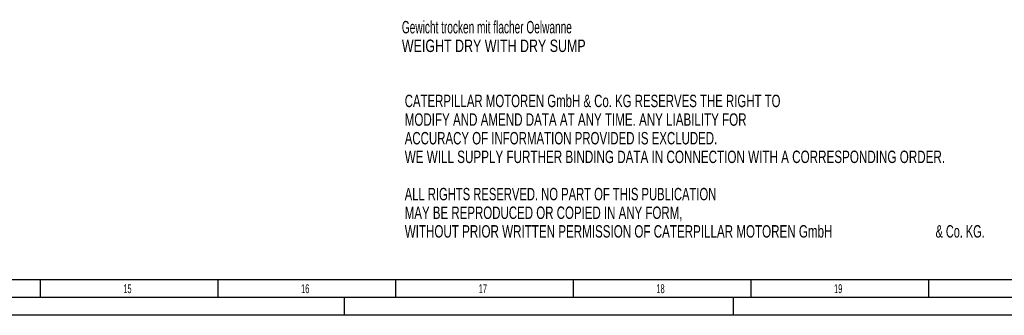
# Model space of a CAD drawing. Header units: millimetres. Extents: x 0 to 1189, y 0 to 841.
# Tile 52 of 111: x 689 to 966, y 0 to 83. Entities that reach past the tile are written whole.
import ezdxf

# ---------------------------------------------------------------- set-up
doc = ezdxf.new("R2010")
doc.units = ezdxf.units.MM
doc.header["$LTSCALE"] = 65.395
doc.layers.get('0').update_dxf_attribs({"linetype": 'CONTINUOUS'})
doc.styles.get("Standard").update_dxf_attribs({"font": 'txt', "width": 0.6})
doc.styles.add('TEXTSTYLE_2', font='txt')

msp = doc.modelspace()

# ---------------------------------------------------------------- linework, layer by layer
at = {"color": 5, "linetype": 'CONTINUOUS'}
for p, q in [((1179, 10), (10, 10)), ((694.5, 5), (694.5, 10)), ((744.5, 5), (744.5, 10)), ((794.5, 5), (794.5, 10)), ((844.5, 5), (844.5, 10)), ((894.5, 5), (894.5, 10)), ((944.5, 5), (944.5, 10)), ((780, 0), (780, 5)), ((889.5, 0), (889.5, 5)), ((1189, 0), (0, 0))]:
    msp.add_line(p, q, dxfattribs=at)
at = {"color": 6, "linetype": 'CONTINUOUS'}
msp.add_line((1184, 5), (5, 5), dxfattribs=at)

# ---------------------------------------------------------------- texts
at = {"color": 2, "linetype": 'CONTINUOUS'}
for s, width, p in [('Gewicht trocken mit flacher Oelwanne', 0.607143, (796.18381, 79.42676)), ('WEIGHT DRY WITH DRY SUMP', 0.748016, (796.18381, 74.17676)), ('CATERPILLAR MOTOREN GmbH & Co. KG RESERVES THE RIGHT TO ', 0.685799, (796.99105, 58.65)), ('MODIFY AND AMEND DATA AT ANY TIME. ANY LIABILITY FOR ', 0.696765, (796.99105, 53.4)), ('ACCURACY OF INFORMATION PROVIDED IS EXCLUDED. ', 0.688923, (796.99105, 48.15)), ('WE WILL SUPPLY FURTHER BINDING DATA IN CONNECTION WITH A CORRESPONDING ORDER.', 0.701299, (796.99105, 42.9)), ('ALL RIGHTS RESERVED. NO PART OF THIS PUBLICATION ', 0.674441, (796.99105, 32.4)), ('MAY BE REPRODUCED OR COPIED IN ANY FORM, ', 0.691057, (796.99105, 27.15)), ('WITHOUT PRIOR WRITTEN PERMISSION OF CATERPILLAR MOTOREN GmbH ', 0.698283, (796.99105, 21.9)), ('& Co. KG.', 0.656085, (946.40772, 21.9))]:
    msp.add_text(s, height=3.5, dxfattribs=dict(at, width=width)).set_placement(p)
at = {"color": 5, "linetype": 'CONTINUOUS', "style": 'TEXTSTYLE_2'}
for s, width, p in [('15', 0.595238, (717.806, 6.248)), ('16', 0.630952, (767.806, 6.248)), ('17', 0.630952, (817.806, 6.248)), ('18', 0.630952, (867.806, 6.248)), ('19', 0.630952, (917.806, 6.248))]:
    msp.add_text(s, height=2.50001, dxfattribs=dict(at, width=width)).set_placement(p)

doc.saveas('drawing.dxf')
